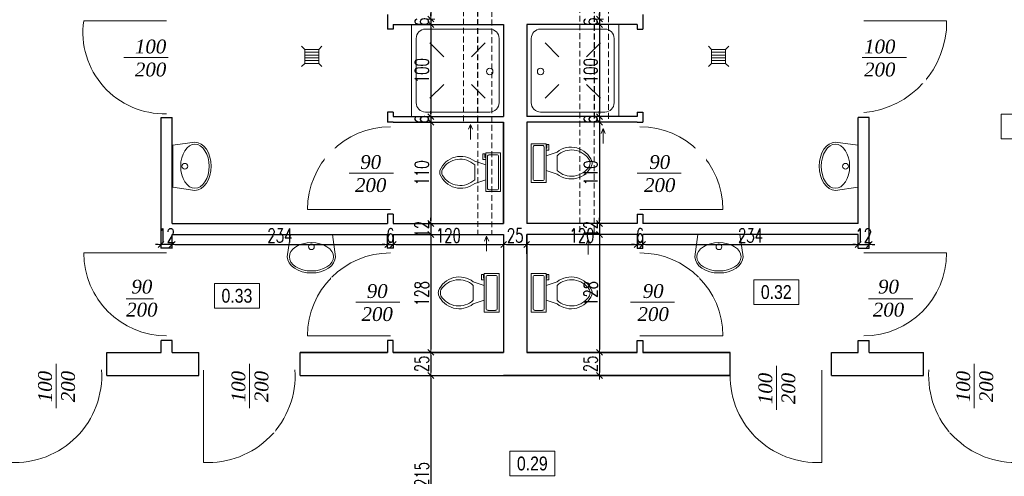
# Model space of a CAD drawing. Header units: millimetres. Extents: x 64838 to 107664, y -36848 to 0.
# Tile 50 of 109: x 76902 to 77971, y -28235 to -27739. Entities that reach past the tile are written whole.
import ezdxf

# ---------------------------------------------------------------- set-up
doc = ezdxf.new("R2010")
doc.units = ezdxf.units.MM
doc.linetypes.add('DASHED2', pattern=[9.525, 6.35, -3.175])
doc.layers.get('Defpoints').update_dxf_attribs({"color": 30})
for name, color, linetype, lineweight in [('0.35', 132, 'Continuous', 35), ('J opisy', 7, 'Continuous', 9), ('J stolarka_okna', 144, 'Continuous', 0), ('J wymiary', 1, 'Continuous', 9), ('OPIS', 7, 'Continuous', 5), ('sciany', 252, 'Continuous', 30)]:
    doc.layers.add(name, color=color, linetype=linetype, lineweight=lineweight)
doc.styles.add('ADESK2', font='simplex', dxfattribs={"width": 0.7})
doc.styles.get("Standard").update_dxf_attribs({"font": 'arial.ttf'})
doc.dimstyles.new('1-100', dxfattribs={"dimscale": 1.5, "dimtxt": 10, "dimasz": 2, "dimexe": 1, "dimexo": 1, "dimgap": 1.5, "dimtad": 1, "dimdec": 0, "dimrnd": 0.5, "dimdsep": 46, "dimtxsty": 'ADESK2', "dimblk": 'wymiar', "dimcen": -1, "dimdle": 5, "dimse1": 1, "dimse2": 1, "dimclrd": 256, "dimclre": 256, "dimclrt": 256, "dimadec": 0, "dimazin": 0, "dimtfac": 1, "dimtdec": 0, "dimtix": 1, "dimtmove": 0, "dimatfit": 3, "dimfxl": 20, "dimfxlon": 1, "dimtolj": 1, "dimtzin": 0, "dimarcsym": 0})

# ---------------------------------------------------------------- blocks, each defined once
blk = doc.blocks.new('LAV_FLAT_BACK-OVAL_49')
at = {"layer": 'J opisy', "color": 0, "linetype": 'Continuous'}
for p, q in [((-0.218, 0.231), (-0.25, 0)), ((-0.218, 0.231), (-0.218, 0.231)), ((0.218, 0.231), (-0.218, 0.231)), ((0.218, 0.231), (0.218, 0.231)), ((0.25, 0), (0.218, 0.231)), ((-0.191, 0.082), (-0.162, 0.104)), ((-0.162, 0.104), (-0.127, 0.123)), ((-0.127, 0.123), (-0.088, 0.136)), ((-0.088, 0.136), (-0.045, 0.145)), ((-0.045, 0.145), (0, 0.147)), ((0, 0.147), (0.045, 0.145)), ((0.045, 0.145), (0.088, 0.136)), ((0.088, 0.136), (0.127, 0.123)), ((0.127, 0.123), (0.162, 0.104)), ((0.162, 0.104), (0.191, 0.082)), ((-0.229, 0), (-0.225, 0.029)), ((-0.225, 0.029), (-0.212, 0.056)), ((-0.212, 0.056), (-0.191, 0.082)), ((0.191, 0.082), (0.212, 0.056)), ((0.212, 0.056), (0.225, 0.029)), ((0.225, 0.029), (0.229, 0)), ((0.229, 0), (0.225, -0.029)), ((0.245, -0.033), (0.25, 0)), ((-0.25, 0), (-0.245, -0.033)), ((-0.245, -0.033), (-0.231, -0.064)), ((-0.231, -0.064), (-0.208, -0.094)), ((-0.225, -0.029), (-0.229, 0)), ((-0.212, -0.056), (-0.225, -0.029)), ((-0.191, -0.082), (-0.212, -0.056)), ((-0.208, -0.094), (-0.177, -0.119)), ((-0.162, -0.104), (-0.191, -0.082)), ((0.191, -0.082), (0.162, -0.104)), ((0.177, -0.119), (0.208, -0.094)), ((0.212, -0.056), (0.191, -0.082)), ((0.208, -0.094), (0.231, -0.064)), ((0.225, -0.029), (0.212, -0.056)), ((0.231, -0.064), (0.245, -0.033)), ((-0.177, -0.119), (-0.139, -0.14)), ((-0.127, -0.123), (-0.162, -0.104)), ((-0.139, -0.14), (-0.096, -0.156)), ((-0.088, -0.136), (-0.127, -0.123)), ((-0.096, -0.156), (-0.049, -0.165)), ((-0.045, -0.145), (-0.088, -0.136)), ((-0.049, -0.165), (0, -0.168)), ((0, -0.147), (-0.045, -0.145)), ((0.045, -0.145), (0, -0.147)), ((0, -0.168), (0.049, -0.165)), ((0.088, -0.136), (0.045, -0.145)), ((0.049, -0.165), (0.096, -0.156)), ((0.127, -0.123), (0.088, -0.136)), ((0.096, -0.156), (0.139, -0.14)), ((0.162, -0.104), (0.127, -0.123)), ((0.139, -0.14), (0.177, -0.119))]:
    blk.add_line(p, q, dxfattribs=at)
blk.add_circle((0, 0.105), 0.03, dxfattribs=at)
blk = doc.blocks.new('Toaleta - góra')
for p, q in [((9.5, -6), (9.5, -2)), ((-10, -8.5), (-8, -8.5)), ((-10, -9.5), (-10, -8.5)), ((-7, -9.5), (-10, -9.5)), ((-8, -8.5), (-8, -8)), ((-7, -8), (-7, -9.5)), ((-4, -8), (-6, -14)), ((4, -8), (6, -14)), ((4, -14), (-4, -14))]:
    blk.add_line(p, q)
blk.add_lwpolyline([(10.5, -8), (10.5, 0), (-10.5, 0), (-10.5, -8)], close=True)
for points in [[(-9.5, -2), (-9.5, -6)], [(8.5, -1), (-8.5, -1)], [(-8.5, -7), (8.5, -7)]]:
    blk.add_lwpolyline(points)
for centre, radius, start, end in [((-8.62, -1.88), 0.884, 81.8699, 188.1301), ((8.62, -1.88), 0.884, 351.8699, 98.1301), ((-8.62, -6.12), 0.884, 171.8699, 278.1301), ((8.62, -6.12), 0.884, 261.8699, 8.1301), ((3.52, -21.58), 12.17, 141.4691, 247.9714), ((4.2, -21.82), 11.33, 136.3677, 238.9468), ((-3.52, -21.58), 12.17, 292.0284, 38.5307), ((-4.2, -21.82), 11.33, 301.053, 43.6321), ((0, -27.88), 4, 245.7318, 294.2682), ((0, -29), 4, 254.8605, 285.1395)]:
    blk.add_arc(centre, radius, start, end)
blk = doc.blocks.new('A$C39F352FF')
at = {"layer": 'J opisy'}
for p, q in [((0, 100), (0, 0)), ((100, 100), (0, 100)), ((100, 100), (100, 0)), ((85, 95), (15, 95)), ((5, 85), (5, 15)), ((35, 65), (20, 80)), ((80, 80), (65, 65)), ((95, 15), (95, 85)), ((35, 35), (20, 20)), ((80, 20), (65, 35)), ((100, 0), (0, 0)), ((15, 5), (85, 5))]:
    blk.add_line(p, q, dxfattribs=at)
blk.add_circle((51, 15.1), 3.52, dxfattribs=at)
for centre, start, end in [((15, 85), 90, 180), ((85, 85), 0, 90), ((15, 15), 180, 270), ((85, 15), 270, 0)]:
    blk.add_arc(centre, 10, start, end, dxfattribs=at)
blk = doc.blocks.new('wymiar')
for p, q in [((1.5, 0), (-1.5, 0)), ((1.06, 1.06), (-1.06, -1.06)), ((0, 1.5), (0, -1.5))]:
    blk.add_line(p, q)
blk = doc.blocks.new('*D1034')
at = {"layer": 'Defpoints', "color": 0, "ltscale": 4}
for p in [(77315.2, -27638), (77315.2, -27738), (77348, -27738)]:
    blk.add_point(p, dxfattribs=at)
at = {"layer": 'J wymiary', "lineweight": -2}
blk.add_line((77348, -27641), (77348, -27735), dxfattribs=at)
at = {"layer": 'J wymiary', "lineweight": -2, "ltscale": 4, "xscale": 3, "yscale": 3, "zscale": 3}
for p, rotation in [((77348, -27638), 90), ((77348, -27738), 270)]:
    blk.add_blockref('wymiar', p, dxfattribs=dict(at, rotation=rotation))
at = {"layer": 'J wymiary', "ltscale": 4, "insert": (77338.3, -27688), "char_height": 15, "attachment_point": 5, "rotation": 90, "style": 'ADESK2'}
blk.add_mtext('\\A1;100', dxfattribs=at)
blk = doc.blocks.new('*D1035')
at = {"layer": 'Defpoints', "color": 0, "ltscale": 4}
for p in [(77315.2, -27738), (77314.4, -27744), (77348, -27744)]:
    blk.add_point(p, dxfattribs=at)
at = {"layer": 'J wymiary', "lineweight": -2}
for p, q in [((77348, -27735), (77348, -27732)), ((77348, -27738), (77348, -27744)), ((77348, -27747), (77348, -27750))]:
    blk.add_line(p, q, dxfattribs=at)
at = {"layer": 'J wymiary', "lineweight": -2, "ltscale": 4, "xscale": 3, "yscale": 3, "zscale": 3}
for p, rotation in [((77348, -27738), 270), ((77348, -27744), 90)]:
    blk.add_blockref('wymiar', p, dxfattribs=dict(at, rotation=rotation))
at = {"layer": 'J wymiary', "ltscale": 4, "insert": (77338.3, -27741), "char_height": 15, "attachment_point": 5, "rotation": 90, "style": 'ADESK2'}
blk.add_mtext('\\A1;6', dxfattribs=at)
blk = doc.blocks.new('*D1036')
at = {"layer": 'Defpoints', "color": 0, "ltscale": 4}
for p in [(77314.4, -27744), (77319.5, -27844), (77348, -27844)]:
    blk.add_point(p, dxfattribs=at)
at = {"layer": 'J wymiary', "lineweight": -2}
blk.add_line((77348, -27747), (77348, -27841), dxfattribs=at)
at = {"layer": 'J wymiary', "lineweight": -2, "ltscale": 4, "xscale": 3, "yscale": 3, "zscale": 3}
for p, rotation in [((77348, -27744), 90), ((77348, -27844), 270)]:
    blk.add_blockref('wymiar', p, dxfattribs=dict(at, rotation=rotation))
at = {"layer": 'J wymiary', "ltscale": 4, "insert": (77338.3, -27794), "char_height": 15, "attachment_point": 5, "rotation": 90, "style": 'ADESK2'}
blk.add_mtext('\\A1;100', dxfattribs=at)
blk = doc.blocks.new('*D1037')
at = {"layer": 'Defpoints', "color": 0, "ltscale": 4}
for p in [(77317.3, -27850), (77319.5, -27844), (77348, -27850)]:
    blk.add_point(p, dxfattribs=at)
at = {"layer": 'J wymiary', "lineweight": -2}
for p, q in [((77348, -27841), (77348, -27838)), ((77348, -27844), (77348, -27850)), ((77348, -27853), (77348, -27856))]:
    blk.add_line(p, q, dxfattribs=at)
at = {"layer": 'J wymiary', "lineweight": -2, "ltscale": 4, "xscale": 3, "yscale": 3, "zscale": 3}
for p, rotation in [((77348, -27844), 270), ((77348, -27850), 90)]:
    blk.add_blockref('wymiar', p, dxfattribs=dict(at, rotation=rotation))
at = {"layer": 'J wymiary', "ltscale": 4, "insert": (77338.3, -27847), "char_height": 15, "attachment_point": 5, "rotation": 90, "style": 'ADESK2'}
blk.add_mtext('\\A1;6', dxfattribs=at)
blk = doc.blocks.new('*D1038')
at = {"layer": 'Defpoints', "color": 0, "ltscale": 4}
for p in [(77317.3, -27850), (77314, -27960), (77348, -27960)]:
    blk.add_point(p, dxfattribs=at)
at = {"layer": 'J wymiary', "lineweight": -2}
blk.add_line((77348, -27853), (77348, -27957), dxfattribs=at)
at = {"layer": 'J wymiary', "lineweight": -2, "ltscale": 4, "xscale": 3, "yscale": 3, "zscale": 3}
for p, rotation in [((77348, -27850), 90), ((77348, -27960), 270)]:
    blk.add_blockref('wymiar', p, dxfattribs=dict(at, rotation=rotation))
at = {"layer": 'J wymiary', "ltscale": 4, "insert": (77338.3, -27905), "char_height": 15, "attachment_point": 5, "rotation": 90, "style": 'ADESK2'}
blk.add_mtext('\\A1;110', dxfattribs=at)
blk = doc.blocks.new('*D1039')
at = {"layer": 'Defpoints', "color": 0, "ltscale": 4}
for p in [(77314, -27960), (77315.2, -27972), (77348, -27972)]:
    blk.add_point(p, dxfattribs=at)
at = {"layer": 'J wymiary', "lineweight": -2}
for p, q in [((77348, -27957), (77348, -27954)), ((77348, -27960), (77348, -27972)), ((77348, -27975), (77348, -27978))]:
    blk.add_line(p, q, dxfattribs=at)
at = {"layer": 'J wymiary', "lineweight": -2, "ltscale": 4, "xscale": 3, "yscale": 3, "zscale": 3}
for p, rotation in [((77348, -27960), 270), ((77348, -27972), 90)]:
    blk.add_blockref('wymiar', p, dxfattribs=dict(at, rotation=rotation))
at = {"layer": 'J wymiary', "ltscale": 4, "insert": (77338.3, -27966), "char_height": 15, "attachment_point": 5, "rotation": 90, "style": 'ADESK2'}
blk.add_mtext('\\A1;12', dxfattribs=at)
blk = doc.blocks.new('*D1040')
at = {"layer": 'Defpoints', "color": 0, "ltscale": 4}
for p in [(77315.2, -27972), (77318.6, -28100), (77348, -28100)]:
    blk.add_point(p, dxfattribs=at)
at = {"layer": 'J wymiary', "lineweight": -2}
blk.add_line((77348, -27975), (77348, -28097), dxfattribs=at)
at = {"layer": 'J wymiary', "lineweight": -2, "ltscale": 4, "xscale": 3, "yscale": 3, "zscale": 3}
for p, rotation in [((77348, -27972), 90), ((77348, -28100), 270)]:
    blk.add_blockref('wymiar', p, dxfattribs=dict(at, rotation=rotation))
at = {"layer": 'J wymiary', "ltscale": 4, "insert": (77338.3, -28036), "char_height": 15, "attachment_point": 5, "rotation": 90, "style": 'ADESK2'}
blk.add_mtext('\\A1;128', dxfattribs=at)
blk = doc.blocks.new('*D1041')
at = {"layer": 'Defpoints', "color": 0, "ltscale": 4}
for p in [(77318.6, -28100), (77311.9, -28125), (77348, -28125)]:
    blk.add_point(p, dxfattribs=at)
at = {"layer": 'J wymiary', "lineweight": -2}
blk.add_line((77348, -28103), (77348, -28122), dxfattribs=at)
at = {"layer": 'J wymiary', "lineweight": -2, "ltscale": 4, "xscale": 3, "yscale": 3, "zscale": 3}
for p, rotation in [((77348, -28100), 90), ((77348, -28125), 270)]:
    blk.add_blockref('wymiar', p, dxfattribs=dict(at, rotation=rotation))
at = {"layer": 'J wymiary', "ltscale": 4, "insert": (77338.3, -28112.5), "char_height": 15, "attachment_point": 5, "rotation": 90, "style": 'ADESK2'}
blk.add_mtext('\\A1;25', dxfattribs=at)
blk = doc.blocks.new('*D1044')
at = {"layer": 'Defpoints', "color": 0, "ltscale": 4}
for p in [(77564.1, -27638), (77531.2, -27738), (77564.1, -27738)]:
    blk.add_point(p, dxfattribs=at)
at = {"layer": 'J wymiary', "lineweight": -2}
blk.add_line((77531.2, -27641), (77531.2, -27735), dxfattribs=at)
at = {"layer": 'J wymiary', "lineweight": -2, "ltscale": 4, "xscale": 3, "yscale": 3, "zscale": 3}
for p, rotation in [((77531.2, -27638), 90), ((77531.2, -27738), 270)]:
    blk.add_blockref('wymiar', p, dxfattribs=dict(at, rotation=rotation))
at = {"layer": 'J wymiary', "ltscale": 4, "insert": (77521.5, -27688), "char_height": 15, "attachment_point": 5, "rotation": 90, "style": 'ADESK2'}
blk.add_mtext('\\A1;100', dxfattribs=at)
blk = doc.blocks.new('*D1045')
at = {"layer": 'Defpoints', "color": 0, "ltscale": 4}
for p in [(77564.1, -27738), (77531.2, -27744), (77564.9, -27744)]:
    blk.add_point(p, dxfattribs=at)
at = {"layer": 'J wymiary', "lineweight": -2}
for p, q in [((77531.2, -27735), (77531.2, -27732)), ((77531.2, -27738), (77531.2, -27744)), ((77531.2, -27747), (77531.2, -27750))]:
    blk.add_line(p, q, dxfattribs=at)
at = {"layer": 'J wymiary', "lineweight": -2, "ltscale": 4, "xscale": 3, "yscale": 3, "zscale": 3}
for p, rotation in [((77531.2, -27738), 270), ((77531.2, -27744), 90)]:
    blk.add_blockref('wymiar', p, dxfattribs=dict(at, rotation=rotation))
at = {"layer": 'J wymiary', "ltscale": 4, "insert": (77521.5, -27741), "char_height": 15, "attachment_point": 5, "rotation": 90, "style": 'ADESK2'}
blk.add_mtext('\\A1;6', dxfattribs=at)
blk = doc.blocks.new('*D1046')
at = {"layer": 'Defpoints', "color": 0, "ltscale": 4}
for p in [(77564.9, -27744), (77531.2, -27844), (77559.8, -27844)]:
    blk.add_point(p, dxfattribs=at)
at = {"layer": 'J wymiary', "lineweight": -2}
blk.add_line((77531.2, -27747), (77531.2, -27841), dxfattribs=at)
at = {"layer": 'J wymiary', "lineweight": -2, "ltscale": 4, "xscale": 3, "yscale": 3, "zscale": 3}
for p, rotation in [((77531.2, -27744), 90), ((77531.2, -27844), 270)]:
    blk.add_blockref('wymiar', p, dxfattribs=dict(at, rotation=rotation))
at = {"layer": 'J wymiary', "ltscale": 4, "insert": (77521.5, -27794), "char_height": 15, "attachment_point": 5, "rotation": 90, "style": 'ADESK2'}
blk.add_mtext('\\A1;100', dxfattribs=at)
blk = doc.blocks.new('*D1047')
at = {"layer": 'Defpoints', "color": 0, "ltscale": 4}
for p in [(77531.2, -27850), (77559.8, -27844), (77561.9, -27850)]:
    blk.add_point(p, dxfattribs=at)
at = {"layer": 'J wymiary', "lineweight": -2}
for p, q in [((77531.2, -27841), (77531.2, -27838)), ((77531.2, -27844), (77531.2, -27850)), ((77531.2, -27853), (77531.2, -27856))]:
    blk.add_line(p, q, dxfattribs=at)
at = {"layer": 'J wymiary', "lineweight": -2, "ltscale": 4, "xscale": 3, "yscale": 3, "zscale": 3}
for p, rotation in [((77531.2, -27844), 270), ((77531.2, -27850), 90)]:
    blk.add_blockref('wymiar', p, dxfattribs=dict(at, rotation=rotation))
at = {"layer": 'J wymiary', "ltscale": 4, "insert": (77521.5, -27847), "char_height": 15, "attachment_point": 5, "rotation": 90, "style": 'ADESK2'}
blk.add_mtext('\\A1;6', dxfattribs=at)
blk = doc.blocks.new('*D1048')
at = {"layer": 'Defpoints', "color": 0, "ltscale": 4}
for p in [(77561.9, -27850), (77531.2, -27960), (77565.3, -27960)]:
    blk.add_point(p, dxfattribs=at)
at = {"layer": 'J wymiary', "lineweight": -2}
blk.add_line((77531.2, -27853), (77531.2, -27957), dxfattribs=at)
at = {"layer": 'J wymiary', "lineweight": -2, "ltscale": 4, "xscale": 3, "yscale": 3, "zscale": 3}
for p, rotation in [((77531.2, -27850), 90), ((77531.2, -27960), 270)]:
    blk.add_blockref('wymiar', p, dxfattribs=dict(at, rotation=rotation))
at = {"layer": 'J wymiary', "ltscale": 4, "insert": (77521.5, -27905), "char_height": 15, "attachment_point": 5, "rotation": 90, "style": 'ADESK2'}
blk.add_mtext('\\A1;110', dxfattribs=at)
blk = doc.blocks.new('*D1049')
at = {"layer": 'Defpoints', "color": 0, "ltscale": 4}
for p in [(77565.3, -27960), (77531.2, -27972), (77564, -27972)]:
    blk.add_point(p, dxfattribs=at)
at = {"layer": 'J wymiary', "lineweight": -2}
for p, q in [((77531.2, -27957), (77531.2, -27954)), ((77531.2, -27960), (77531.2, -27972)), ((77531.2, -27975), (77531.2, -27978))]:
    blk.add_line(p, q, dxfattribs=at)
at = {"layer": 'J wymiary', "lineweight": -2, "ltscale": 4, "xscale": 3, "yscale": 3, "zscale": 3}
for p, rotation in [((77531.2, -27960), 270), ((77531.2, -27972), 90)]:
    blk.add_blockref('wymiar', p, dxfattribs=dict(at, rotation=rotation))
at = {"layer": 'J wymiary', "ltscale": 4, "insert": (77521.5, -27966), "char_height": 15, "attachment_point": 5, "rotation": 90, "style": 'ADESK2'}
blk.add_mtext('\\A1;12', dxfattribs=at)
blk = doc.blocks.new('*D1050')
at = {"layer": 'Defpoints', "color": 0, "ltscale": 4}
for p in [(77564, -27972), (77531.2, -28100), (77560.6, -28100)]:
    blk.add_point(p, dxfattribs=at)
at = {"layer": 'J wymiary', "lineweight": -2}
blk.add_line((77531.2, -27975), (77531.2, -28097), dxfattribs=at)
at = {"layer": 'J wymiary', "lineweight": -2, "ltscale": 4, "xscale": 3, "yscale": 3, "zscale": 3}
for p, rotation in [((77531.2, -27972), 90), ((77531.2, -28100), 270)]:
    blk.add_blockref('wymiar', p, dxfattribs=dict(at, rotation=rotation))
at = {"layer": 'J wymiary', "ltscale": 4, "insert": (77521.5, -28036), "char_height": 15, "attachment_point": 5, "rotation": 90, "style": 'ADESK2'}
blk.add_mtext('\\A1;128', dxfattribs=at)
blk = doc.blocks.new('*D1051')
at = {"layer": 'Defpoints', "color": 0, "ltscale": 4}
for p in [(77560.6, -28100), (77531.2, -28125), (77567.4, -28125)]:
    blk.add_point(p, dxfattribs=at)
at = {"layer": 'J wymiary', "lineweight": -2}
blk.add_line((77531.2, -28103), (77531.2, -28122), dxfattribs=at)
at = {"layer": 'J wymiary', "lineweight": -2, "ltscale": 4, "xscale": 3, "yscale": 3, "zscale": 3}
for p, rotation in [((77531.2, -28100), 90), ((77531.2, -28125), 270)]:
    blk.add_blockref('wymiar', p, dxfattribs=dict(at, rotation=rotation))
at = {"layer": 'J wymiary', "ltscale": 4, "insert": (77521.5, -28112.5), "char_height": 15, "attachment_point": 5, "rotation": 90, "style": 'ADESK2'}
blk.add_mtext('\\A1;25', dxfattribs=at)
blk = doc.blocks.new('*D1052')
at = {"layer": 'Defpoints', "color": 0, "ltscale": 4}
for p in [(77311.9, -28125), (77311.9, -28340), (77348, -28340)]:
    blk.add_point(p, dxfattribs=at)
at = {"layer": 'J wymiary', "lineweight": -2}
blk.add_line((77348, -28128), (77348, -28337), dxfattribs=at)
at = {"layer": 'J wymiary', "lineweight": -2, "ltscale": 4, "xscale": 3, "yscale": 3, "zscale": 3}
for p, rotation in [((77348, -28125), 90), ((77348, -28340), 270)]:
    blk.add_blockref('wymiar', p, dxfattribs=dict(at, rotation=rotation))
at = {"layer": 'J wymiary', "ltscale": 4, "insert": (77338.3, -28232.5), "char_height": 15, "attachment_point": 5, "rotation": 90, "style": 'ADESK2'}
blk.add_mtext('\\A1;215', dxfattribs=at)
blk = doc.blocks.new('*D1053')
at = {"layer": 'Defpoints', "color": 0, "ltscale": 4}
for p in [(77067.1, -27972), (77301.1, -27972), (77301.1, -27982.8)]:
    blk.add_point(p, dxfattribs=at)
at = {"layer": 'J wymiary', "lineweight": -2}
blk.add_line((77070.1, -27982.8), (77298.1, -27982.8), dxfattribs=at)
at = {"layer": 'J wymiary', "lineweight": -2, "ltscale": 4, "xscale": 3, "yscale": 3, "zscale": 3, "rotation": 180}
blk.add_blockref('wymiar', (77067.1, -27982.8), dxfattribs=at)
at = {"layer": 'J wymiary', "lineweight": -2, "ltscale": 4, "xscale": 3, "yscale": 3, "zscale": 3}
blk.add_blockref('wymiar', (77301.1, -27982.8), dxfattribs=at)
at = {"layer": 'J wymiary', "ltscale": 4, "insert": (77184.1, -27973.1), "char_height": 15, "attachment_point": 5, "style": 'ADESK2'}
blk.add_mtext('\\A1;234', dxfattribs=at)
blk = doc.blocks.new('*D1054')
at = {"layer": 'Defpoints', "color": 0, "ltscale": 4}
for p in [(77301.1, -27972), (77307.1, -27973.2), (77307.1, -27982.8)]:
    blk.add_point(p, dxfattribs=at)
at = {"layer": 'J wymiary', "lineweight": -2}
for p, q in [((77298.1, -27982.8), (77295.1, -27982.8)), ((77301.1, -27982.8), (77307.1, -27982.8)), ((77310.1, -27982.8), (77313.1, -27982.8))]:
    blk.add_line(p, q, dxfattribs=at)
at = {"layer": 'J wymiary', "lineweight": -2, "ltscale": 4, "xscale": 3, "yscale": 3, "zscale": 3}
blk.add_blockref('wymiar', (77301.1, -27982.8), dxfattribs=at)
at = {"layer": 'J wymiary', "lineweight": -2, "ltscale": 4, "xscale": 3, "yscale": 3, "zscale": 3, "rotation": 180}
blk.add_blockref('wymiar', (77307.1, -27982.8), dxfattribs=at)
at = {"layer": 'J wymiary', "ltscale": 4, "insert": (77304.1, -27973.1), "char_height": 15, "attachment_point": 5, "style": 'ADESK2'}
blk.add_mtext('\\A1;6', dxfattribs=at)
blk = doc.blocks.new('*D1055')
at = {"layer": 'Defpoints', "color": 0, "ltscale": 4}
for p in [(77307.1, -27973.2), (77427.1, -27976.1), (77427.1, -27982.8)]:
    blk.add_point(p, dxfattribs=at)
at = {"layer": 'J wymiary', "lineweight": -2}
blk.add_line((77310.1, -27982.8), (77424.1, -27982.8), dxfattribs=at)
at = {"layer": 'J wymiary', "lineweight": -2, "ltscale": 4, "xscale": 3, "yscale": 3, "zscale": 3, "rotation": 180}
blk.add_blockref('wymiar', (77307.1, -27982.8), dxfattribs=at)
at = {"layer": 'J wymiary', "lineweight": -2, "ltscale": 4, "xscale": 3, "yscale": 3, "zscale": 3}
blk.add_blockref('wymiar', (77427.1, -27982.8), dxfattribs=at)
at = {"layer": 'J wymiary', "ltscale": 4, "insert": (77367.1, -27973.1), "char_height": 15, "attachment_point": 5, "style": 'ADESK2'}
blk.add_mtext('\\A1;120', dxfattribs=at)
blk = doc.blocks.new('*D1056')
at = {"layer": 'Defpoints', "color": 0, "ltscale": 4}
for p in [(77427.1, -27976.1), (77452.1, -27976.9), (77452.1, -27982.8)]:
    blk.add_point(p, dxfattribs=at)
at = {"layer": 'J wymiary', "lineweight": -2}
blk.add_line((77430.1, -27982.8), (77449.1, -27982.8), dxfattribs=at)
at = {"layer": 'J wymiary', "lineweight": -2, "ltscale": 4, "xscale": 3, "yscale": 3, "zscale": 3, "rotation": 180}
blk.add_blockref('wymiar', (77427.1, -27982.8), dxfattribs=at)
at = {"layer": 'J wymiary', "lineweight": -2, "ltscale": 4, "xscale": 3, "yscale": 3, "zscale": 3}
blk.add_blockref('wymiar', (77452.1, -27982.8), dxfattribs=at)
at = {"layer": 'J wymiary', "ltscale": 4, "insert": (77439.6, -27973.1), "char_height": 15, "attachment_point": 5, "style": 'ADESK2'}
blk.add_mtext('\\A1;25', dxfattribs=at)
blk = doc.blocks.new('*D1057')
at = {"layer": 'Defpoints', "color": 0, "ltscale": 4}
for p in [(77452.1, -27976.9), (77572.1, -27977.5), (77572.1, -27982.8)]:
    blk.add_point(p, dxfattribs=at)
at = {"layer": 'J wymiary', "lineweight": -2}
blk.add_line((77455.1, -27982.8), (77569.1, -27982.8), dxfattribs=at)
at = {"layer": 'J wymiary', "lineweight": -2, "ltscale": 4, "xscale": 3, "yscale": 3, "zscale": 3, "rotation": 180}
blk.add_blockref('wymiar', (77452.1, -27982.8), dxfattribs=at)
at = {"layer": 'J wymiary', "lineweight": -2, "ltscale": 4, "xscale": 3, "yscale": 3, "zscale": 3}
blk.add_blockref('wymiar', (77572.1, -27982.8), dxfattribs=at)
at = {"layer": 'J wymiary', "ltscale": 4, "insert": (77512.1, -27973.1), "char_height": 15, "attachment_point": 5, "style": 'ADESK2'}
blk.add_mtext('\\A1;120', dxfattribs=at)
blk = doc.blocks.new('*D1058')
at = {"layer": 'Defpoints', "color": 0, "ltscale": 4}
for p in [(77572.1, -27977.5), (77578.1, -27976.8), (77578.1, -27982.8)]:
    blk.add_point(p, dxfattribs=at)
at = {"layer": 'J wymiary', "lineweight": -2}
for p, q in [((77569.1, -27982.8), (77566.1, -27982.8)), ((77572.1, -27982.8), (77578.1, -27982.8)), ((77581.1, -27982.8), (77584.1, -27982.8))]:
    blk.add_line(p, q, dxfattribs=at)
at = {"layer": 'J wymiary', "lineweight": -2, "ltscale": 4, "xscale": 3, "yscale": 3, "zscale": 3}
blk.add_blockref('wymiar', (77572.1, -27982.8), dxfattribs=at)
at = {"layer": 'J wymiary', "lineweight": -2, "ltscale": 4, "xscale": 3, "yscale": 3, "zscale": 3, "rotation": 180}
blk.add_blockref('wymiar', (77578.1, -27982.8), dxfattribs=at)
at = {"layer": 'J wymiary', "ltscale": 4, "insert": (77575.1, -27973.1), "char_height": 15, "attachment_point": 5, "style": 'ADESK2'}
blk.add_mtext('\\A1;6', dxfattribs=at)
blk = doc.blocks.new('*D1059')
at = {"layer": 'Defpoints', "color": 0, "ltscale": 4}
for p in [(77578.1, -27976.8), (77812.1, -27977.4), (77812.1, -27982.8)]:
    blk.add_point(p, dxfattribs=at)
at = {"layer": 'J wymiary', "lineweight": -2}
blk.add_line((77581.1, -27982.8), (77809.1, -27982.8), dxfattribs=at)
at = {"layer": 'J wymiary', "lineweight": -2, "ltscale": 4, "xscale": 3, "yscale": 3, "zscale": 3, "rotation": 180}
blk.add_blockref('wymiar', (77578.1, -27982.8), dxfattribs=at)
at = {"layer": 'J wymiary', "lineweight": -2, "ltscale": 4, "xscale": 3, "yscale": 3, "zscale": 3}
blk.add_blockref('wymiar', (77812.1, -27982.8), dxfattribs=at)
at = {"layer": 'J wymiary', "ltscale": 4, "insert": (77695.1, -27973.1), "char_height": 15, "attachment_point": 5, "style": 'ADESK2'}
blk.add_mtext('\\A1;234', dxfattribs=at)
blk = doc.blocks.new('*D1060')
at = {"layer": 'Defpoints', "color": 0, "ltscale": 4}
for p in [(77812.1, -27977.4), (77824.1, -27975.7), (77824.1, -27982.8)]:
    blk.add_point(p, dxfattribs=at)
at = {"layer": 'J wymiary', "lineweight": -2}
for p, q in [((77809.1, -27982.8), (77806.1, -27982.8)), ((77812.1, -27982.8), (77824.1, -27982.8)), ((77827.1, -27982.8), (77830.1, -27982.8))]:
    blk.add_line(p, q, dxfattribs=at)
at = {"layer": 'J wymiary', "lineweight": -2, "ltscale": 4, "xscale": 3, "yscale": 3, "zscale": 3}
blk.add_blockref('wymiar', (77812.1, -27982.8), dxfattribs=at)
at = {"layer": 'J wymiary', "lineweight": -2, "ltscale": 4, "xscale": 3, "yscale": 3, "zscale": 3, "rotation": 180}
blk.add_blockref('wymiar', (77824.1, -27982.8), dxfattribs=at)
at = {"layer": 'J wymiary', "ltscale": 4, "insert": (77818.1, -27973.1), "char_height": 15, "attachment_point": 5, "style": 'ADESK2'}
blk.add_mtext('\\A1;12', dxfattribs=at)
blk = doc.blocks.new('*D1061')
at = {"layer": 'Defpoints', "color": 0, "ltscale": 4}
for p in [(77055.1, -27960), (77067.1, -27960), (77055.1, -27982.8)]:
    blk.add_point(p, dxfattribs=at)
at = {"layer": 'J wymiary', "lineweight": -2}
for p, q in [((77052.1, -27982.8), (77049.1, -27982.8)), ((77067.1, -27982.8), (77055.1, -27982.8)), ((77070.1, -27982.8), (77073.1, -27982.8))]:
    blk.add_line(p, q, dxfattribs=at)
at = {"layer": 'J wymiary', "lineweight": -2, "ltscale": 4, "xscale": 3, "yscale": 3, "zscale": 3}
blk.add_blockref('wymiar', (77055.1, -27982.8), dxfattribs=at)
at = {"layer": 'J wymiary', "lineweight": -2, "ltscale": 4, "xscale": 3, "yscale": 3, "zscale": 3, "rotation": 180}
blk.add_blockref('wymiar', (77067.1, -27982.8), dxfattribs=at)
at = {"layer": 'J wymiary', "ltscale": 4, "insert": (77061.1, -27973.1), "char_height": 15, "attachment_point": 5, "style": 'ADESK2'}
blk.add_mtext('\\A1;12', dxfattribs=at)
blk = doc.blocks.new('*D1187')
at = {"layer": 'Defpoints', "color": 0, "ltscale": 4}
for p in [(82232.1, -27104.2), (76142.1, -27497.5), (82232.1, -29537.5)]:
    blk.add_point(p, dxfattribs=at)
at = {"layer": 'J wymiary', "lineweight": -2, "ltscale": 4}
blk.add_line((76145.1, -27104.2), (82229.1, -27104.2), dxfattribs=at)
at = {"layer": 'J wymiary', "lineweight": -2, "ltscale": 4, "xscale": 3, "yscale": 3, "zscale": 3, "rotation": 180}
blk.add_blockref('wymiar', (76142.1, -27104.2), dxfattribs=at)
at = {"layer": 'J wymiary', "lineweight": -2, "ltscale": 4, "xscale": 3, "yscale": 3, "zscale": 3}
blk.add_blockref('wymiar', (82232.1, -27104.2), dxfattribs=at)
at = {"layer": 'J wymiary', "ltscale": 4, "insert": (79187.1, -27094.4), "char_height": 15, "attachment_point": 5, "style": 'ADESK2'}
blk.add_mtext('\\A1;6090', dxfattribs=at)

msp = doc.modelspace()

# ---------------------------------------------------------------- linework, layer by layer
at = {"layer": '0.35'}
for p, q in [((77427.12, -27849.98), (77427.12, -27959.98)), ((77452.12, -27971.98), (77452.12, -27992.98))]:
    msp.add_line(p, q, dxfattribs=at)
at = {"layer": 'J opisy', "linetype": 'DASHED2', "lineweight": 9}
for p, q in [((77383.33, -27537.93), (77383.33, -27849.98)), ((77398.61, -27538.34), (77398.61, -27849.98)), ((77398.94, -27538.24), (77398.94, -27971.98)), ((77414.22, -27538.65), (77414.22, -27971.98)), ((77509.97, -27534.37), (77509.97, -27971.98)), ((77525.25, -27534.78), (77525.25, -27971.98)), ((77525.58, -27534.68), (77525.58, -27849.98)), ((77540.86, -27535.09), (77540.86, -27849.98))]:
    msp.add_line(p, q, dxfattribs=at)
at = {"layer": 'J opisy'}
for p, q in [((77211.3, -27771.14), (77207.77, -27767.6)), ((77226.3, -27771.14), (77211.3, -27771.14)), ((77211.3, -27771.14), (77211.3, -27786.14)), ((77226.3, -27774.14), (77211.3, -27774.14)), ((77229.84, -27767.6), (77226.3, -27771.14)), ((77226.3, -27786.14), (77226.3, -27771.14)), ((77649.41, -27767.6), (77652.95, -27771.14)), ((77652.95, -27771.14), (77667.95, -27771.14)), ((77652.95, -27786.14), (77652.95, -27771.14)), ((77652.95, -27774.14), (77667.95, -27774.14)), ((77667.95, -27771.14), (77671.48, -27767.6)), ((77667.95, -27771.14), (77667.95, -27786.14)), ((77211.3, -27786.14), (77207.77, -27789.68)), ((77226.3, -27777.14), (77211.3, -27777.14)), ((77226.3, -27780.14), (77211.3, -27780.14)), ((77226.3, -27783.14), (77211.3, -27783.14)), ((77211.3, -27786.14), (77226.3, -27786.14)), ((77229.84, -27789.68), (77226.3, -27786.14)), ((77649.41, -27789.68), (77652.95, -27786.14)), ((77652.95, -27777.14), (77667.95, -27777.14)), ((77652.95, -27780.14), (77667.95, -27780.14)), ((77652.95, -27783.14), (77667.95, -27783.14)), ((77667.95, -27786.14), (77652.95, -27786.14)), ((77667.95, -27786.14), (77671.48, -27789.68))]:
    msp.add_line(p, q, dxfattribs=at)
at = {"layer": 'J opisy', "linetype": 'Continuous', "lineweight": 9}
for p, q in [((77391.22, -27852.58), (77388.99, -27857.77)), ((77391.22, -27868.87), (77391.22, -27852.58)), ((77391.22, -27852.58), (77393.45, -27857.77)), ((77535.22, -27857.02), (77532.99, -27862.21)), ((77535.22, -27873.31), (77535.22, -27857.02)), ((77535.22, -27857.02), (77537.45, -27862.21)), ((77408.64, -27973.9), (77406.41, -27979.09)), ((77408.64, -27990.19), (77408.64, -27973.9)), ((77408.64, -27973.9), (77410.87, -27979.09)), ((77518.91, -27977.46), (77516.68, -27982.64)), ((77518.91, -27993.75), (77518.91, -27977.46)), ((77518.91, -27977.46), (77521.14, -27982.64))]:
    msp.add_line(p, q, dxfattribs=at)
at = {"layer": 'J stolarka_okna', "linetype": 'Continuous', "lineweight": 9}
for p, q in [((77061.12, -27739.98), (76971.12, -27739.98)), ((77818.12, -27739.98), (77908.12, -27739.98)), ((77304.12, -27944.98), (77214.12, -27944.98)), ((77575.12, -27944.98), (77665.12, -27944.98)), ((77061.12, -27991.98), (76971.12, -27991.98)), ((77818.12, -27991.98), (77908.12, -27991.98)), ((77304.12, -28081.98), (77214.12, -28081.98)), ((77575.12, -28081.98), (77665.12, -28081.98)), ((77101.12, -28119.13), (77101.12, -28219.49)), ((77772.53, -28119.13), (77772.53, -28219.49))]:
    msp.add_line(p, q, dxfattribs=at)
for centre, radius, start, end in [((77058.74, -27752.41), 88.49, 171.92527, 271.54381), ((77809.38, -27741.26), 98.76, 275.08194, 0.74156), ((77304.12, -27944.98), 90, 90, 180), ((77575.12, -27944.98), 90, 0, 90), ((77304.12, -28081.98), 90, 90, 180), ((77575.12, -28081.98), 90, 0, 90), ((77106.18, -28125.09), 94.53, 266.93354, 3.63358), ((77983.07, -28125.09), 94.53, 176.36642, 273.06646)]:
    msp.add_arc(centre, radius, start, end, dxfattribs=at)
at = {"layer": 'OPIS'}
for points in [[(78016.08, -27868.16), (77967.33, -27868.16), (77967.33, -27841.28), (78016.08, -27841.28)], [(77747.48, -28048.02), (77698.73, -28048.02), (77698.73, -28021.15), (77747.48, -28021.15)], [(77161.84, -28052.05), (77113.09, -28052.05), (77113.09, -28025.17), (77161.84, -28025.17)], [(77482.6, -28234.18), (77433.85, -28234.18), (77433.85, -28207.3), (77482.6, -28207.3)]]:
    msp.add_lwpolyline(points, close=True, dxfattribs=at)
at = {"layer": 'sciany'}
for p, q in [((77301.12, -27732.98), (77301.12, -27748.98)), ((77578.12, -27732.98), (77578.12, -27748.98)), ((77307.12, -27748.98), (77301.12, -27748.98)), ((77307.12, -27743.98), (77427.12, -27743.98)), ((77307.12, -27743.98), (77307.12, -27748.98)), ((77427.12, -27743.98), (77427.12, -27843.98)), ((77427.12, -27743.98), (77427.12, -27843.98)), ((77452.12, -27743.98), (77452.12, -27843.98)), ((77572.12, -27743.98), (77452.12, -27743.98)), ((77452.12, -27743.98), (77452.12, -27843.98)), ((77572.12, -27743.98), (77572.12, -27748.98)), ((77572.12, -27748.98), (77578.12, -27748.98)), ((77301.12, -27838.98), (77301.12, -27849.98)), ((77307.12, -27838.98), (77301.12, -27838.98)), ((77307.12, -27838.98), (77307.12, -27843.98)), ((77307.12, -27838.98), (77307.12, -27843.98)), ((77572.12, -27838.98), (77572.12, -27843.98)), ((77572.12, -27838.98), (77572.12, -27843.98)), ((77572.12, -27838.98), (77578.12, -27838.98)), ((77578.12, -27838.98), (77578.12, -27849.98)), ((77055.12, -27986.98), (77055.12, -27844.98)), ((77055.12, -27844.98), (77067.12, -27844.98)), ((77055.12, -27844.98), (77067.12, -27844.98)), ((77067.12, -27959.98), (77067.12, -27844.98)), ((77307.12, -27849.98), (77301.12, -27849.98)), ((77307.12, -27843.98), (77427.12, -27843.98)), ((77307.12, -27849.98), (77401.12, -27849.98)), ((77307.12, -27849.98), (77427.12, -27849.98)), ((77427.12, -27849.98), (77427.12, -27959.98)), ((77572.12, -27843.98), (77452.12, -27843.98)), ((77452.12, -27849.98), (77452.12, -27959.98)), ((77572.12, -27849.98), (77452.12, -27849.98)), ((77452.12, -27849.98), (77452.12, -27959.98)), ((77572.12, -27849.98), (77478.12, -27849.98)), ((77572.12, -27849.98), (77578.12, -27849.98)), ((77812.12, -27959.98), (77812.12, -27844.98)), ((77824.12, -27844.98), (77812.12, -27844.98)), ((77824.12, -27844.98), (77812.12, -27844.98)), ((77824.12, -27986.98), (77824.12, -27844.98)), ((77301.12, -27949.98), (77301.12, -27959.98)), ((77307.12, -27949.98), (77301.12, -27949.98)), ((77307.12, -27949.98), (77307.12, -27959.98)), ((77572.12, -27949.98), (77572.12, -27959.98)), ((77572.12, -27949.98), (77578.12, -27949.98)), ((77578.12, -27949.98), (77578.12, -27959.98)), ((77067.12, -27959.98), (77301.12, -27959.98)), ((77307.12, -27959.98), (77427.12, -27959.98)), ((77572.12, -27959.98), (77452.12, -27959.98)), ((77812.12, -27959.98), (77578.12, -27959.98)), ((77067.12, -27971.98), (77301.12, -27971.98)), ((77067.12, -27986.98), (77067.12, -27971.98)), ((77301.12, -27986.98), (77301.12, -27971.98)), ((77307.12, -27971.98), (77427.12, -27971.98)), ((77307.12, -27971.98), (77307.12, -27986.98)), ((77427.12, -27971.98), (77427.12, -28099.98)), ((77427.12, -27971.98), (77427.12, -27992.98)), ((77572.12, -27971.98), (77452.12, -27971.98)), ((77452.12, -27971.98), (77452.12, -28099.98)), ((77572.12, -27971.98), (77572.12, -27986.98)), ((77812.12, -27971.98), (77578.12, -27971.98)), ((77578.12, -27986.98), (77578.12, -27971.98)), ((77812.12, -27986.98), (77812.12, -27971.98)), ((77067.12, -27986.98), (77055.12, -27986.98)), ((77307.12, -27986.98), (77301.12, -27986.98)), ((77572.12, -27986.98), (77578.12, -27986.98)), ((77812.12, -27986.98), (77824.12, -27986.98)), ((77427.12, -27992.98), (77427.12, -28099.98)), ((77452.12, -27992.98), (77452.12, -28099.98)), ((77055.12, -28099.98), (77055.12, -28086.98)), ((77067.12, -28086.98), (77055.12, -28086.98)), ((77067.12, -28099.98), (77067.12, -28086.98)), ((77307.12, -28086.98), (77301.12, -28086.98)), ((77301.12, -28086.98), (77301.12, -28099.98)), ((77307.12, -28099.98), (77307.12, -28086.98)), ((77572.12, -28099.98), (77572.12, -28086.98)), ((77572.12, -28086.98), (77578.12, -28086.98)), ((77578.12, -28086.98), (77578.12, -28099.98)), ((77812.12, -28099.98), (77812.12, -28086.98)), ((77812.12, -28086.98), (77824.12, -28086.98)), ((77824.12, -28099.98), (77824.12, -28086.98)), ((76996.12, -28099.98), (77055.12, -28099.98)), ((76996.12, -28124.98), (76996.12, -28099.98)), ((77067.12, -28099.98), (77096.12, -28099.98)), ((77096.12, -28124.98), (77096.12, -28099.98)), ((77206.12, -28099.98), (77301.12, -28099.98)), ((77301.12, -28099.98), (77206.12, -28099.98)), ((77206.12, -28099.98), (77301.12, -28099.98)), ((77206.12, -28124.98), (77206.12, -28099.98)), ((77307.12, -28099.98), (77427.12, -28099.98)), ((77427.12, -28099.98), (77307.12, -28099.98)), ((77307.12, -28099.98), (77427.12, -28099.98)), ((77452.12, -28099.98), (77572.12, -28099.98)), ((77572.12, -28099.98), (77452.12, -28099.98)), ((77578.12, -28099.98), (77673.12, -28099.98)), ((77673.12, -28099.98), (77578.12, -28099.98)), ((77673.12, -28124.98), (77673.12, -28099.98)), ((77783.12, -28099.98), (77812.12, -28099.98)), ((77783.12, -28124.98), (77783.12, -28099.98)), ((77824.12, -28099.98), (77883.12, -28099.98)), ((77883.12, -28124.98), (77883.12, -28099.98)), ((76996.12, -28124.98), (77096.12, -28124.98)), ((77206.12, -28124.98), (77673.12, -28124.98)), ((77206.12, -28124.98), (77452.12, -28124.98)), ((77673.12, -28124.98), (77427.12, -28124.98)), ((77783.12, -28124.98), (77883.12, -28124.98))]:
    msp.add_line(p, q, dxfattribs=at)

# ---------------------------------------------------------------- block references
at = {"layer": '0.35', "rotation": 270}
msp.add_blockref('A$C39F352FF', (77452.12, -27743.98), dxfattribs=at)
at = {"layer": 'J opisy', "xscale": -1, "rotation": 89.99999999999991}
msp.add_blockref('A$C39F352FF', (77427.12, -27743.98), dxfattribs=at)
at = {"layer": 'J opisy'}
for name, p, xscale, yscale, zscale, rotation in [('LAV_FLAT_BACK-OVAL_49', (77091.89, -27897.89), 104.5439999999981, 104.5440000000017, 104.544, 89.999999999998), ('LAV_FLAT_BACK-OVAL_49', (77787.36, -27897.89), -104.5439999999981, 104.5440000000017, 104.544, 270), ('Toaleta - góra', (77457.12, -27894.41), -2, 2, 2, 89.99999999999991), ('Toaleta - góra', (77423.65, -27904.46), 2, 2, 2, 270), ('LAV_FLAT_BACK-OVAL_49', (77218.35, -27996.18), 104.5439999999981, 104.5440000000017, 104.544, 359.999999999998), ('Toaleta - góra', (77422.12, -28035.33), 2, 2, 2, 270), ('Toaleta - góra', (77457.12, -28035.33), -2, 2, 2, 89.99999999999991)]:
    msp.add_blockref(name, p, dxfattribs=dict(at, xscale=xscale, yscale=yscale, zscale=zscale, rotation=rotation))
at = {"layer": 'J opisy', "xscale": -104.5439999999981, "yscale": 104.5440000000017, "zscale": 104.544}
msp.add_blockref('LAV_FLAT_BACK-OVAL_49', (77660.9, -27996.18), dxfattribs=at)

# ---------------------------------------------------------------- texts
at = {"layer": 'J opisy', "char_height": 15, "width": 85.2264, "attachment_point": 5, "bg_fill": 2}
for insert in [(77034.27, -28041.21), (77844.98, -28041.21)]:
    msp.add_mtext('{\\fTimes New Roman|b0|i1|c238|p18;90\\P200}', dxfattribs=dict(at, insert=insert))
at = {"layer": 'J opisy', "char_height": 15, "width": 85.2264, "attachment_point": 5, "rotation": 90, "bg_fill": 2}
for insert in [(76941.74, -28137.11), (77723.85, -28139.21)]:
    msp.add_mtext('{\\fTimes New Roman|b0|i1|c238|p18;100\\P200}', dxfattribs=dict(at, insert=insert))
at = {"layer": 'OPIS', "char_height": 15, "width": 48.75, "attachment_point": 5, "line_spacing_factor": 0.857143}
for s, insert in [('{\\fArial Narrow|b0|i0|c238|p34;0.33}', (77137.47, -28038.61)), ('{\\fArial Narrow|b0|i0|c238|p34;0.32}', (77723.1, -28034.59)), ('{\\fArial Narrow|b0|i0|c238|p34;0.29}', (77458.23, -28220.74))]:
    msp.add_mtext(s, dxfattribs=dict(at, insert=insert))

# ---------------------------------------------------------------- dimensions: what is measured, and where the dimension line sits
at = {"layer": 'J wymiary'}
for base, p1, p2, picture, middle in [((77348.02, -27737.98), (77315.18, -27637.98), (77315.18, -27737.98), '*D1034', (77338.27, -27687.98)), ((77531.23, -27737.98), (77564.07, -27637.98), (77564.07, -27737.98), '*D1044', (77521.48, -27687.98)), ((77348.02, -27743.98), (77315.18, -27737.98), (77314.39, -27743.98), '*D1035', (77338.27, -27740.98)), ((77531.23, -27743.98), (77564.07, -27737.98), (77564.86, -27743.98), '*D1045', (77521.48, -27740.98)), ((77348.02, -27843.98), (77314.39, -27743.98), (77319.46, -27843.98), '*D1036', (77338.27, -27793.98)), ((77531.23, -27843.98), (77564.86, -27743.98), (77559.79, -27843.98), '*D1046', (77521.48, -27793.98)), ((77348.02, -27849.98), (77319.46, -27843.98), (77317.34, -27849.98), '*D1037', (77338.27, -27846.98)), ((77531.23, -27849.98), (77559.79, -27843.98), (77561.91, -27849.98), '*D1047', (77521.48, -27846.98)), ((77348.02, -27971.98), (77313.97, -27959.98), (77315.23, -27971.98), '*D1039', (77338.27, -27965.98)), ((77531.23, -27971.98), (77565.28, -27959.98), (77564.02, -27971.98), '*D1049', (77521.48, -27965.98)), ((77348.02, -28124.98), (77318.61, -28099.98), (77311.86, -28124.98), '*D1041', (77338.27, -28112.48)), ((77531.23, -28124.98), (77560.64, -28099.98), (77567.39, -28124.98), '*D1051', (77521.48, -28112.48)), ((77348.02, -28339.98), (77311.86, -28124.98), (77311.86, -28339.98), '*D1052', (77338.27, -28232.48))]:
    dim = msp.add_linear_dim(base=base, p1=p1, p2=p2, angle=90, dimstyle='1-100', override={"dimblk": 'wymiar'}, dxfattribs=at)
    dim.commit()
    dim.dimension.update_dxf_attribs({"geometry": picture, "text_midpoint": middle})
for base, p1, p2, picture, middle in [((77055.12, -27982.81), (77067.12, -27959.98), (77055.12, -27959.98), '*D1061', (77061.12, -27973.06)), ((77301.12, -27982.81), (77067.12, -27971.98), (77301.12, -27971.98), '*D1053', (77184.12, -27973.06)), ((77307.12, -27982.81), (77301.12, -27971.98), (77307.12, -27973.21), '*D1054', (77304.12, -27973.06)), ((77427.12, -27982.81), (77307.12, -27973.21), (77427.12, -27976.14), '*D1055', (77367.12, -27973.06)), ((77452.12, -27982.81), (77427.12, -27976.14), (77452.12, -27976.93), '*D1056', (77439.62, -27973.06)), ((77572.12, -27982.81), (77452.12, -27976.93), (77572.12, -27977.46), '*D1057', (77512.12, -27973.06)), ((77578.12, -27982.81), (77572.12, -27977.46), (77578.12, -27976.8), '*D1058', (77575.12, -27973.06)), ((77812.12, -27982.81), (77578.12, -27976.8), (77812.12, -27977.41), '*D1059', (77695.12, -27973.06)), ((77824.12, -27982.81), (77812.12, -27977.41), (77824.12, -27975.72), '*D1060', (77818.12, -27973.06))]:
    dim = msp.add_linear_dim(base=base, p1=p1, p2=p2, dimstyle='1-100', override={"dimblk": 'wymiar'}, dxfattribs=at)
    dim.commit()
    dim.dimension.update_dxf_attribs({"geometry": picture, "text_midpoint": middle})

# ---------------------------------------------------------------- next in the draw order: linework, layer by layer
at = {"layer": 'J opisy'}
for p, q in [((77017.09, -28041.99), (77046.75, -28041.99)), ((77871.36, -28041.99), (77823.39, -28041.99)), ((76941.12, -28160.44), (76941.12, -28112.48)), ((76941.12, -28160.44), (76941.12, -28112.48)), ((77723.24, -28162.54), (77723.24, -28114.58)), ((77723.24, -28162.54), (77723.24, -28114.58))]:
    msp.add_line(p, q, dxfattribs=at)
at = {"layer": 'J stolarka_okna', "linetype": 'Continuous', "lineweight": 9}
for centre, radius, start, end in [((77061.12, -27991.98), 90, 180, 270), ((77818.12, -27991.98), 90, 270, 0), ((76896.18, -28125.09), 94.53, 266.93354, 3.63358), ((77767.47, -28125.09), 94.53, 176.36642, 273.06646)]:
    msp.add_arc(centre, radius, start, end, dxfattribs=at)

# ---------------------------------------------------------------- next in the draw order: texts
at = {"layer": 'J opisy', "char_height": 15, "width": 85.2264, "attachment_point": 5, "bg_fill": 2}
for s, insert in [('{\\fTimes New Roman|b0|i1|c238|p18;100\\P200}', (77043.75, -27780.45)), ('{\\fTimes New Roman|b0|i1|c238|p18;100\\P200}', (77835.5, -27780.45)), ('{\\fTimes New Roman|b0|i1|c238|p18;90\\P200}', (77282.71, -27905.94)), ('{\\fTimes New Roman|b0|i1|c238|p18;90\\P200}', (77596.54, -27905.94)), ('{\\fTimes New Roman|b0|i1|c238|p18;90\\P200}', (77289.8, -28046.02)), ('{\\fTimes New Roman|b0|i1|c238|p18;90\\P200}', (77589.45, -28046.02))]:
    msp.add_mtext(s, dxfattribs=dict(at, insert=insert))
at = {"layer": 'J opisy', "insert": (77151.74, -28137.11), "char_height": 15, "width": 85.2264, "attachment_point": 5, "rotation": 90, "bg_fill": 2}
msp.add_mtext('{\\fTimes New Roman|b0|i1|c238|p18;100\\P200}', dxfattribs=at)

# ---------------------------------------------------------------- next in the draw order: linework, layer by layer
at = {"layer": 'J opisy'}
for p, q in [((77014.81, -27779.91), (77062.77, -27779.91)), ((77864.44, -27779.91), (77816.48, -27779.91)), ((77259.38, -27905.33), (77307.34, -27905.33)), ((77619.87, -27905.33), (77571.91, -27905.33)), ((77266.47, -28045.41), (77314.43, -28045.41)), ((77612.78, -28045.41), (77564.82, -28045.41)), ((77151.12, -28160.44), (77151.12, -28112.48)), ((77151.12, -28160.44), (77151.12, -28112.48))]:
    msp.add_line(p, q, dxfattribs=at)

# ---------------------------------------------------------------- next in the draw order: texts
at = {"layer": 'J opisy', "insert": (77938.74, -28137.11), "char_height": 15, "width": 85.2264, "attachment_point": 5, "rotation": 90, "bg_fill": 2}
msp.add_mtext('{\\fTimes New Roman|b0|i1|c238|p18;100\\P200}', dxfattribs=at)

# ---------------------------------------------------------------- next in the draw order: dimensions: what is measured, and where the dimension line sits
at = {"layer": 'J wymiary'}
for base, p1, p2, picture, middle in [((77348.02, -27959.98), (77317.34, -27849.98), (77313.97, -27959.98), '*D1038', (77338.27, -27904.98)), ((77531.23, -27959.98), (77561.91, -27849.98), (77565.28, -27959.98), '*D1048', (77521.48, -27904.98)), ((77348.02, -28099.98), (77315.23, -27971.98), (77318.61, -28099.98), '*D1040', (77338.27, -28035.98)), ((77531.23, -28099.98), (77564.02, -27971.98), (77560.64, -28099.98), '*D1050', (77521.48, -28035.98))]:
    dim = msp.add_linear_dim(base=base, p1=p1, p2=p2, angle=90, dimstyle='1-100', override={"dimblk": 'wymiar'}, dxfattribs=at)
    dim.commit()
    dim.dimension.update_dxf_attribs({"geometry": picture, "text_midpoint": middle})

# ---------------------------------------------------------------- next in the draw order: linework, layer by layer
at = {"layer": 'J opisy'}
msp.add_line((77938.12, -28160.44), (77938.12, -28112.48), dxfattribs=at)
msp.add_line((77938.12, -28160.44), (77938.12, -28112.48), dxfattribs=at)

# ---------------------------------------------------------------- next in the draw order: dimensions: what is measured, and where the dimension line sits
at = {"layer": 'J wymiary', "ltscale": 4}
dim = msp.add_linear_dim(base=(82232.12, -27104.18), p1=(76142.12, -27497.5), p2=(82232.12, -29537.48), dimstyle='1-100', override={"dimblk": 'wymiar', "dimtmove": 1}, dxfattribs=at)
dim.commit()
dim.dimension.update_dxf_attribs({"geometry": '*D1187', "text_midpoint": (79187.12, -27094.43)})

doc.saveas('drawing.dxf')
